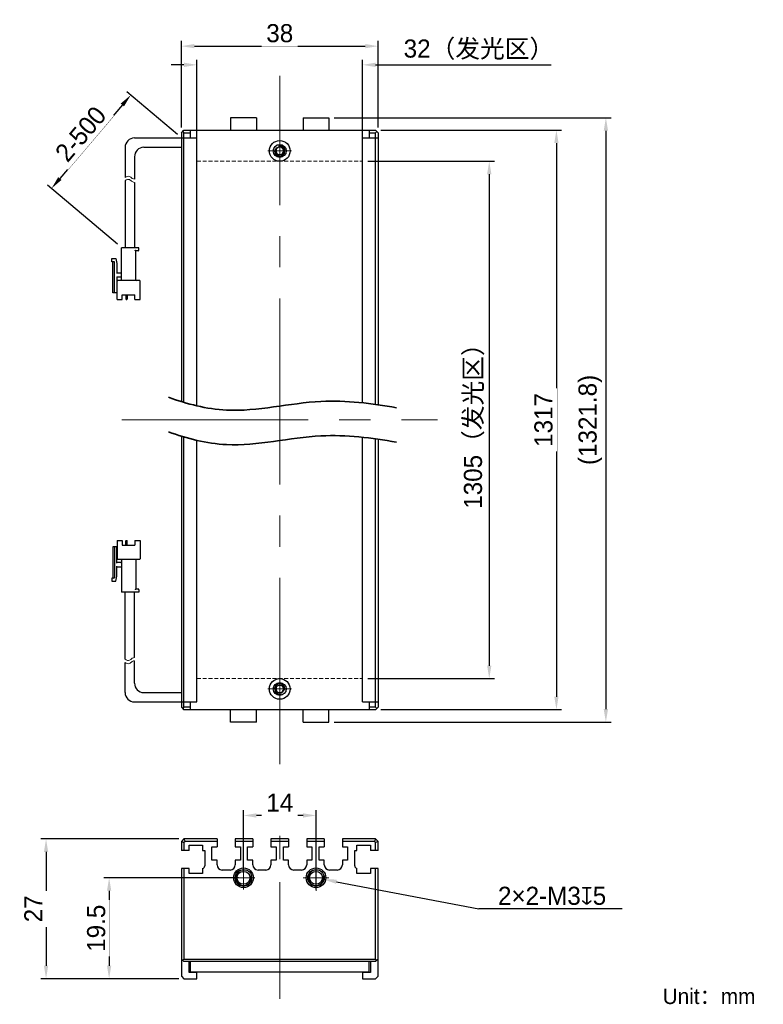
# Model space of a CAD drawing. Header units: inches. Extents: x -2784 to -2640, y -689 to -499.
import ezdxf

# ---------------------------------------------------------------- set-up
doc = ezdxf.new("R2010")
doc.units = ezdxf.units.IN
doc.header["$LTSCALE"] = 3
doc.header["$MEASUREMENT"] = 0
doc.header["$PDSIZE"] = -5
for name, pattern in [('CENTERX2', [4, 2.5, -0.5, 0.5, -0.5]), ('DASHED2', [0.375, 0.25, -0.125]), ('点画线', [18, 12, -2, 2, -2])]:
    doc.linetypes.add(name, pattern=pattern)
doc.layers.get('Defpoints').update_dxf_attribs({"lineweight": 18})
for name, color, linetype, lineweight in [('中心线', 1, 'CENTERX2', 20), ('中心线层', 1, '点画线', 18), ('尺寸线层', 3, 'Continuous', 18), ('明细栏文字', 6, 'Continuous', 18), ('粗实线', 7, 'Continuous', 30), ('粗实线层', 7, 'Continuous', 35), ('细实线', 7, 'Continuous', 15), ('虚线', 6, 'DASHED2', 18)]:
    doc.layers.add(name, color=color, linetype=linetype, lineweight=lineweight)
doc.styles.get("Standard").update_dxf_attribs({"font": '兰亭黑 GBK.TTF'})
doc.dimstyles.new('CST Standard', dxfattribs={"dimtxt": 3.5, "dimasz": 2.5, "dimexe": 1, "dimexo": 1, "dimgap": 0.6, "dimtad": 1, "dimtoh": 1, "dimdsep": 46, "dimtxsty": 'Standard', "dimcen": -2.5, "dimdle": 5, "dimclrd": 8, "dimclre": 8, "dimadec": 1, "dimazin": 2, "dimtfac": 1, "dimtofl": 0, "dimtmove": 0, "dimatfit": 0, "dimfxl": 1, "dimtolj": 1, "dimarcsym": 0})

# ---------------------------------------------------------------- blocks, each defined once
blk = doc.blocks.new('*D195')
at = {"layer": 'Defpoints', "color": 0}
for p in [(-2717.46, -526.5), (-2717.46, -626.5), (-2693, -626.5)]:
    blk.add_point(p, dxfattribs=at)
at = {"layer": '尺寸线层', "color": 8, "linetype": 'Continuous', "lineweight": -2, "ltscale": 3}
for p, q in [((-2716.46, -526.5), (-2692, -526.5)), ((-2693, -529), (-2693, -624)), ((-2716.46, -626.5), (-2692, -626.5))]:
    blk.add_line(p, q, dxfattribs=at)
at = {"layer": '尺寸线层', "color": 8}
for points in [[(-2692.58, -529), (-2693.41, -529), (-2693, -526.5)], [(-2693.41, -624), (-2692.58, -624), (-2693, -626.5)]]:
    blk.add_solid(points, dxfattribs=at)
at = {"layer": '尺寸线层', "color": 0, "ltscale": 3, "insert": (-2695.92, -576.53), "char_height": 3.5, "attachment_point": 5, "rotation": 90, "bg_fill": 3, "box_fill_scale": 1.25, "bg_fill_color": 9, "bg_fill_true_color": 13158600, "bg_fill_transparency": 0}
blk.add_mtext('\\A1;1305（发光区）', dxfattribs=at)
blk = doc.blocks.new('*D196')
at = {"layer": 'Defpoints', "color": 0}
for p in [(-2714.96, -520.5), (-2714.96, -632.5), (-2680.02, -632.5)]:
    blk.add_point(p, dxfattribs=at)
at = {"layer": '尺寸线层', "color": 8, "linetype": 'Continuous', "lineweight": -2, "ltscale": 3}
for p, q in [((-2713.96, -520.5), (-2679.02, -520.5)), ((-2680.02, -523), (-2680.02, -630)), ((-2713.96, -632.5), (-2679.02, -632.5))]:
    blk.add_line(p, q, dxfattribs=at)
at = {"layer": '尺寸线层', "color": 8}
for points in [[(-2679.61, -523), (-2680.44, -523), (-2680.02, -520.5)], [(-2680.44, -630), (-2679.61, -630), (-2680.02, -632.5)]]:
    blk.add_solid(points, dxfattribs=at)
at = {"layer": '尺寸线层', "color": 0, "ltscale": 3, "insert": (-2682.51, -576.5), "char_height": 3.5, "attachment_point": 5, "rotation": 90, "bg_fill": 3, "box_fill_scale": 1.25, "bg_fill_color": 9, "bg_fill_true_color": 13158600, "bg_fill_transparency": 0}
blk.add_mtext('\\A1;1317', dxfattribs=at)
blk = doc.blocks.new('*D197')
at = {"layer": 'Defpoints', "color": 0}
for p in [(-2717.46, -507.87), (-2749.46, -526.5), (-2717.46, -526.5)]:
    blk.add_point(p, dxfattribs=at)
at = {"layer": '尺寸线层', "color": 8, "linetype": 'Continuous', "lineweight": -2, "ltscale": 3}
for p, q in [((-2751.96, -507.87), (-2754.46, -507.87)), ((-2749.46, -525.5), (-2749.46, -506.87)), ((-2717.46, -525.5), (-2717.46, -506.87)), ((-2714.96, -507.87), (-2681.02, -507.87))]:
    blk.add_line(p, q, dxfattribs=at)
at = {"layer": '尺寸线层', "color": 8}
for points in [[(-2751.96, -508.29), (-2751.96, -507.45), (-2749.46, -507.87)], [(-2714.96, -507.45), (-2714.96, -508.29), (-2717.46, -507.87)]]:
    blk.add_solid(points, dxfattribs=at)
at = {"layer": '尺寸线层', "color": 0, "ltscale": 3, "insert": (-2694.99, -504.95), "char_height": 3.5, "attachment_point": 5, "bg_fill": 3, "box_fill_scale": 1.25, "bg_fill_color": 9, "bg_fill_true_color": 13158600, "bg_fill_transparency": 0}
blk.add_mtext('\\A1;32（发光区）', dxfattribs=at)
blk = doc.blocks.new('*D198')
at = {"layer": 'Defpoints', "color": 0}
for p in [(-2714.46, -504.26), (-2752.46, -521), (-2714.46, -521)]:
    blk.add_point(p, dxfattribs=at)
at = {"layer": '尺寸线层', "color": 8, "linetype": 'Continuous', "lineweight": -2, "ltscale": 3}
for p, q in [((-2752.46, -520), (-2752.46, -503.26)), ((-2749.96, -504.26), (-2716.96, -504.26)), ((-2714.46, -520), (-2714.46, -503.26))]:
    blk.add_line(p, q, dxfattribs=at)
at = {"layer": '尺寸线层', "color": 8}
for points in [[(-2749.96, -503.84), (-2749.96, -504.67), (-2752.46, -504.26)], [(-2716.96, -504.67), (-2716.96, -503.84), (-2714.46, -504.26)]]:
    blk.add_solid(points, dxfattribs=at)
at = {"layer": '尺寸线层', "color": 0, "ltscale": 3, "insert": (-2733.46, -501.77), "char_height": 3.5, "attachment_point": 5, "bg_fill": 3, "box_fill_scale": 1.25, "bg_fill_color": 9, "bg_fill_true_color": 13158600, "bg_fill_transparency": 0}
blk.add_mtext('\\A1;38', dxfattribs=at)
blk = doc.blocks.new('*D199')
at = {"layer": 'Defpoints', "color": 0}
for p in [(-2740.46, -652.95), (-2740.46, -665), (-2726.46, -665)]:
    blk.add_point(p, dxfattribs=at)
at = {"layer": '尺寸线层', "color": 8, "linetype": 'Continuous', "lineweight": -2, "ltscale": 3}
for p, q in [((-2740.46, -664), (-2740.46, -651.95)), ((-2726.46, -664), (-2726.46, -651.95)), ((-2728.96, -652.95), (-2737.96, -652.95))]:
    blk.add_line(p, q, dxfattribs=at)
at = {"layer": '尺寸线层', "color": 8}
for points in [[(-2737.96, -652.53), (-2737.96, -653.37), (-2740.46, -652.95)], [(-2728.96, -653.37), (-2728.96, -652.53), (-2726.46, -652.95)]]:
    blk.add_solid(points, dxfattribs=at)
at = {"layer": '尺寸线层', "color": 0, "ltscale": 3, "insert": (-2733.46, -650.49), "char_height": 3.5, "attachment_point": 5, "bg_fill": 3, "box_fill_scale": 1.25, "bg_fill_color": 9, "bg_fill_true_color": 13158600, "bg_fill_transparency": 0}
blk.add_mtext('\\A1;14', dxfattribs=at)
blk = doc.blocks.new('*D200')
at = {"layer": 'Defpoints', "color": 0}
for p in [(-2740.46, -665), (-2766.42, -684.5), (-2751.96, -684.5)]:
    blk.add_point(p, dxfattribs=at)
at = {"layer": '尺寸线层', "color": 8, "linetype": 'Continuous', "lineweight": -2, "ltscale": 3}
for p, q in [((-2741.46, -665), (-2767.42, -665)), ((-2766.42, -667.5), (-2766.42, -682)), ((-2752.96, -684.5), (-2767.42, -684.5))]:
    blk.add_line(p, q, dxfattribs=at)
at = {"layer": '尺寸线层', "color": 8}
for points in [[(-2766, -667.5), (-2766.83, -667.5), (-2766.42, -665)], [(-2766.83, -682), (-2766, -682), (-2766.42, -684.5)]]:
    blk.add_solid(points, dxfattribs=at)
at = {"layer": '尺寸线层', "color": 0, "ltscale": 3, "insert": (-2768.91, -674.75), "char_height": 3.5, "attachment_point": 5, "rotation": 90, "bg_fill": 3, "box_fill_scale": 1.25, "bg_fill_color": 9, "bg_fill_true_color": 13158600, "bg_fill_transparency": 0}
blk.add_mtext('\\A1;19.5', dxfattribs=at)
blk = doc.blocks.new('*D201')
at = {"layer": 'Defpoints', "color": 0}
for p in [(-2723.96, -518.1), (-2723.96, -634.9), (-2670.47, -634.9)]:
    blk.add_point(p, dxfattribs=at)
at = {"layer": '尺寸线层', "color": 8, "linetype": 'Continuous', "lineweight": -2, "ltscale": 3}
for p, q in [((-2722.96, -518.1), (-2669.47, -518.1)), ((-2670.47, -520.6), (-2670.47, -632.4)), ((-2722.96, -634.9), (-2669.47, -634.9))]:
    blk.add_line(p, q, dxfattribs=at)
at = {"layer": '尺寸线层', "color": 8}
for points in [[(-2670.05, -520.6), (-2670.89, -520.6), (-2670.47, -518.1)], [(-2670.89, -632.4), (-2670.05, -632.4), (-2670.47, -634.9)]]:
    blk.add_solid(points, dxfattribs=at)
at = {"layer": '尺寸线层', "color": 0, "ltscale": 3, "insert": (-2673.48, -576.5), "char_height": 3.5, "attachment_point": 5, "rotation": 90, "bg_fill": 3, "box_fill_scale": 1.25, "bg_fill_color": 9, "bg_fill_true_color": 13158600, "bg_fill_transparency": 0}
blk.add_mtext('\\A1;(1321.8)', dxfattribs=at)
blk = doc.blocks.new('*D202')
at = {"layer": 'Defpoints', "color": 0}
for p in [(-2727.94, -664.72), (-2724.99, -665.28)]:
    blk.add_point(p, dxfattribs=at)
at = {"layer": '尺寸线层', "color": 8, "linetype": 'Continuous', "ltscale": 3}
for p, q in [((-2726.46, -667.5), (-2726.46, -662.5)), ((-2728.96, -665), (-2723.96, -665))]:
    blk.add_line(p, q, dxfattribs=at)
at = {"layer": '尺寸线层', "color": 8, "linetype": 'Continuous', "lineweight": -2, "ltscale": 3}
blk.add_line((-2722.53, -665.75), (-2694.99, -671), dxfattribs=at)
at = {"layer": '尺寸线层', "color": 8}
blk.add_solid([(-2722.45, -665.34), (-2722.61, -666.16), (-2724.99, -665.28)], dxfattribs=at)
at = {"layer": '尺寸线层', "color": 0, "ltscale": 3, "insert": (-2680.86, -668.5), "char_height": 3.5, "attachment_point": 5, "bg_fill": 3, "box_fill_scale": 1.25, "bg_fill_color": 9, "bg_fill_true_color": 13158600, "bg_fill_transparency": 0}
blk.add_mtext('\\A1;\\A1;2×2-M3{\\fGDT|b1|i0|c0|p2;\\C7;x}5', dxfattribs=at)
at = {"layer": '尺寸线层', "color": 8, "linetype": 'Continuous', "lineweight": -2, "ltscale": 3}
blk.add_line((-2667.33, -671), (-2694.99, -671), dxfattribs=at)
blk = doc.blocks.new('*D203')
at = {"layer": 'Defpoints', "color": 0}
for p in [(-2751.96, -657.5), (-2778.6, -684.5), (-2751.96, -684.5)]:
    blk.add_point(p, dxfattribs=at)
at = {"layer": '尺寸线层', "color": 8, "linetype": 'Continuous', "lineweight": -2, "ltscale": 3}
for p, q in [((-2752.96, -657.5), (-2779.6, -657.5)), ((-2778.6, -660), (-2778.6, -682)), ((-2752.96, -684.5), (-2779.6, -684.5))]:
    blk.add_line(p, q, dxfattribs=at)
at = {"layer": '尺寸线层', "color": 8}
for points in [[(-2778.18, -660), (-2779.01, -660), (-2778.6, -657.5)], [(-2779.01, -682), (-2778.18, -682), (-2778.6, -684.5)]]:
    blk.add_solid(points, dxfattribs=at)
at = {"layer": '尺寸线层', "color": 0, "ltscale": 3, "insert": (-2781.06, -671), "char_height": 3.5, "attachment_point": 5, "rotation": 90, "bg_fill": 3, "box_fill_scale": 1.25, "bg_fill_color": 9, "bg_fill_true_color": 13158600, "bg_fill_transparency": 0}
blk.add_mtext('\\A1;27', dxfattribs=at)
blk = doc.blocks.new('*D204')
at = {"layer": 'Defpoints', "color": 0}
for p in [(-2752.46, -522), (-2777.55, -531.76), (-2764.05, -543.21)]:
    blk.add_point(p, dxfattribs=at)
at = {"layer": '尺寸线层', "color": 8, "linetype": 'Continuous', "lineweight": -2, "ltscale": 3}
for p, q in [((-2753.22, -521.36), (-2763.01, -513.06)), ((-2763.86, -515.62), (-2775.93, -529.85)), ((-2764.81, -542.56), (-2778.31, -531.11))]:
    blk.add_line(p, q, dxfattribs=at)
at = {"layer": '尺寸线层', "color": 8}
for points in [[(-2763.54, -515.89), (-2764.18, -515.35), (-2762.24, -513.71)], [(-2776.25, -529.58), (-2775.62, -530.12), (-2777.55, -531.76)]]:
    blk.add_solid(points, dxfattribs=at)
at = {"layer": '尺寸线层', "color": 0, "ltscale": 3, "insert": (-2771.9, -521.23), "char_height": 3.5, "attachment_point": 5, "rotation": 49.7021, "bg_fill": 3, "box_fill_scale": 1.25, "bg_fill_color": 9, "bg_fill_true_color": 13158600, "bg_fill_transparency": 0}
blk.add_mtext('\\A1;2-500', dxfattribs=at)

msp = doc.modelspace()

# ---------------------------------------------------------------- linework, layer by layer
at = {"layer": '中心线', "color": 0, "ltscale": 3}
msp.add_line((-2733.462, -688.37), (-2733.462, -654.703), dxfattribs=at)
at = {"layer": '中心线层', "color": 0}
for p, q in [((-2733.462, -643.004), (-2733.462, -510.004)), ((-2763.962, -576.504), (-2702.962, -576.504))]:
    msp.add_line(p, q, dxfattribs=at)
at = {"layer": '中心线层', "color": 0, "ltscale": 0.05}
for p, q in [((-2733.462, -526.787), (-2733.462, -522.222)), ((-2733.462, -630.787), (-2733.462, -626.222)), ((-2742.745, -665), (-2738.18, -665)), ((-2728.745, -665), (-2724.18, -665))]:
    msp.add_line(p, q, dxfattribs=at)
at = {"layer": '中心线层', "color": 0, "ltscale": 0.2}
for p, q in [((-2733.462, -526.787), (-2733.462, -523.054)), ((-2735.745, -524.504), (-2731.18, -524.504)), ((-2733.462, -630.787), (-2733.462, -627.054)), ((-2735.745, -628.504), (-2731.18, -628.504)), ((-2740.462, -662.718), (-2740.462, -667.283)), ((-2726.462, -662.718), (-2726.462, -667.283)), ((-2742.745, -665), (-2739.012, -665)), ((-2728.745, -665), (-2725.012, -665))]:
    msp.add_line(p, q, dxfattribs=at)
at = {"layer": '粗实线', "color": 0, "ltscale": 3}
for p, q in [((-2742.963, -518.104), (-2742.963, -520.504)), ((-2737.963, -518.104), (-2742.963, -518.104)), ((-2737.963, -518.104), (-2737.963, -520.504)), ((-2728.963, -518.104), (-2728.963, -520.504)), ((-2728.963, -518.104), (-2723.963, -518.104)), ((-2723.963, -518.104), (-2723.963, -520.504)), ((-2761.517, -522.004), (-2752.462, -522.004)), ((-2763.325, -523.812), (-2763.325, -529.639)), ((-2759.709, -523.812), (-2752.462, -523.812)), ((-2761.517, -525.621), (-2761.517, -529.968)), ((-2763.325, -530.257), (-2763.325, -543.21)), ((-2761.517, -530.587), (-2761.517, -543.21)), ((-2763.325, -622.751), (-2763.325, -609.798)), ((-2761.517, -622.422), (-2761.517, -609.798)), ((-2763.325, -629.196), (-2763.325, -623.37)), ((-2761.517, -627.388), (-2761.517, -623.04)), ((-2759.709, -629.196), (-2752.462, -629.196)), ((-2761.517, -631.004), (-2752.462, -631.004)), ((-2742.962, -634.904), (-2742.962, -632.504)), ((-2737.962, -634.904), (-2737.962, -632.504)), ((-2728.962, -634.904), (-2728.962, -632.504)), ((-2723.962, -634.904), (-2723.962, -632.504)), ((-2737.962, -634.904), (-2742.962, -634.904)), ((-2728.962, -634.904), (-2723.962, -634.904))]:
    msp.add_line(p, q, dxfattribs=at)
at = {"layer": '粗实线', "color": 0, "linetype": 'Continuous'}
for p, q in [((-2752.462, -521.004), (-2751.962, -520.504)), ((-2752.212, -520.754), (-2751.962, -521.004)), ((-2751.962, -520.504), (-2714.962, -520.504)), ((-2751.962, -521.004), (-2750.762, -521.004)), ((-2750.762, -520.504), (-2750.762, -522.004)), ((-2716.162, -520.504), (-2716.162, -522.004)), ((-2716.162, -521.004), (-2714.962, -521.004)), ((-2714.962, -520.504), (-2714.462, -521.004)), ((-2714.962, -521.004), (-2714.712, -520.754)), ((-2752.462, -522.004), (-2749.462, -522.004)), ((-2717.462, -522.004), (-2714.462, -522.004)), ((-2752.462, -579.652), (-2752.462, -632.004)), ((-2751.962, -632.004), (-2751.962, -579.806)), ((-2749.462, -631.004), (-2749.462, -580.489)), ((-2752.462, -631.004), (-2749.462, -631.004)), ((-2750.762, -631.004), (-2750.762, -632.504)), ((-2717.462, -631.004), (-2714.462, -631.004)), ((-2716.162, -631.004), (-2716.162, -632.504)), ((-2752.462, -632.004), (-2751.962, -632.504)), ((-2751.962, -632.004), (-2752.212, -632.254)), ((-2750.762, -632.004), (-2751.962, -632.004)), ((-2714.962, -632.504), (-2751.962, -632.504)), ((-2714.962, -632.004), (-2716.162, -632.004)), ((-2714.712, -632.254), (-2714.962, -632.004)), ((-2714.462, -632.004), (-2714.962, -632.504)), ((-2751.962, -657.5), (-2752.462, -658)), ((-2752.462, -658), (-2751.962, -658.208)), ((-2752.462, -658), (-2752.462, -659.7)), ((-2745.562, -657.5), (-2751.962, -657.5)), ((-2751.962, -657.5), (-2751.755, -658)), ((-2751.755, -658), (-2751.962, -658.208)), ((-2751.962, -658.208), (-2751.962, -659.7)), ((-2745.562, -658), (-2751.755, -658)), ((-2745.562, -657.5), (-2745.562, -659)), ((-2738.662, -657.5), (-2742.062, -657.5)), ((-2742.062, -657.5), (-2742.062, -659)), ((-2738.662, -658), (-2742.062, -658)), ((-2738.662, -657.5), (-2738.662, -659)), ((-2731.762, -657.5), (-2735.162, -657.5)), ((-2735.162, -657.5), (-2735.162, -659)), ((-2731.762, -658), (-2735.162, -658)), ((-2731.762, -657.5), (-2731.762, -659)), ((-2724.862, -657.5), (-2728.262, -657.5)), ((-2728.262, -657.5), (-2728.262, -659)), ((-2724.862, -658), (-2728.262, -658)), ((-2724.862, -657.5), (-2724.862, -659)), ((-2714.962, -657.5), (-2721.362, -657.5)), ((-2721.362, -657.5), (-2721.362, -659)), ((-2715.169, -658), (-2721.362, -658)), ((-2714.962, -657.5), (-2715.169, -658)), ((-2714.962, -658.208), (-2715.169, -658)), ((-2714.462, -658), (-2714.962, -657.5)), ((-2714.462, -658), (-2714.962, -658.208)), ((-2714.962, -659.7), (-2714.962, -658.208)), ((-2714.462, -659.7), (-2714.462, -658)), ((-2750.962, -659.7), (-2752.462, -659.7)), ((-2750.962, -658.7), (-2748.362, -658.7)), ((-2750.962, -659.7), (-2750.962, -658.7)), ((-2748.362, -658.7), (-2748.362, -659.7)), ((-2748.362, -659.7), (-2747.962, -659.7)), ((-2747.962, -659.7), (-2747.962, -662.711)), ((-2746.562, -659), (-2745.562, -659)), ((-2746.562, -661.6), (-2746.562, -659)), ((-2742.062, -659), (-2741.062, -659)), ((-2741.062, -659), (-2741.062, -661.6)), ((-2739.662, -659), (-2738.662, -659)), ((-2739.662, -661.6), (-2739.662, -659)), ((-2735.162, -659), (-2734.162, -659)), ((-2734.162, -659), (-2734.162, -661.6)), ((-2732.762, -659), (-2731.762, -659)), ((-2732.762, -661.6), (-2732.762, -659)), ((-2728.262, -659), (-2727.262, -659)), ((-2727.262, -659), (-2727.262, -661.6)), ((-2725.862, -659), (-2724.862, -659)), ((-2725.862, -661.6), (-2725.862, -659)), ((-2721.362, -659), (-2720.362, -659)), ((-2720.362, -659), (-2720.362, -661.6)), ((-2718.962, -662.711), (-2718.962, -659.7)), ((-2718.962, -659.7), (-2718.562, -659.7)), ((-2718.562, -659.7), (-2718.562, -658.7)), ((-2718.562, -658.7), (-2715.962, -658.7)), ((-2715.962, -658.7), (-2715.962, -659.7)), ((-2714.462, -659.7), (-2715.962, -659.7)), ((-2745.562, -661.6), (-2746.562, -661.6)), ((-2745.562, -662.5), (-2745.562, -661.6)), ((-2741.062, -661.6), (-2742.062, -661.6)), ((-2742.062, -661.6), (-2742.062, -662.5)), ((-2738.662, -661.6), (-2739.662, -661.6)), ((-2738.662, -662.5), (-2738.662, -661.6)), ((-2734.162, -661.6), (-2735.162, -661.6)), ((-2735.162, -661.6), (-2735.162, -662.5)), ((-2731.762, -661.6), (-2732.762, -661.6)), ((-2731.762, -662.5), (-2731.762, -661.6)), ((-2727.262, -661.6), (-2728.262, -661.6)), ((-2728.262, -661.6), (-2728.262, -662.5)), ((-2724.862, -661.6), (-2725.862, -661.6)), ((-2724.862, -662.5), (-2724.862, -661.6)), ((-2721.362, -661.6), (-2721.362, -662.5)), ((-2720.362, -661.6), (-2721.362, -661.6)), ((-2750.962, -663.2), (-2752.462, -663.2)), ((-2752.462, -663.2), (-2752.462, -684)), ((-2751.962, -663.2), (-2751.962, -680.7)), ((-2750.962, -664.2), (-2750.962, -663.2)), ((-2748.362, -663.2), (-2748.362, -664.2)), ((-2743.062, -663.5), (-2744.562, -663.5)), ((-2736.162, -663.5), (-2737.662, -663.5)), ((-2729.262, -663.5), (-2730.762, -663.5)), ((-2722.362, -663.5), (-2723.862, -663.5)), ((-2718.562, -664.2), (-2718.562, -663.2)), ((-2715.962, -663.2), (-2715.962, -664.2)), ((-2714.462, -663.2), (-2715.962, -663.2)), ((-2714.962, -680.7), (-2714.962, -663.2)), ((-2714.462, -684), (-2714.462, -663.2)), ((-2748.362, -664.2), (-2750.962, -664.2)), ((-2715.962, -664.2), (-2718.562, -664.2)), ((-2751.962, -681.2), (-2752.462, -680.7)), ((-2751.962, -680.7), (-2752.212, -680.95)), ((-2751.962, -680.7), (-2714.962, -680.7)), ((-2714.962, -681.2), (-2751.962, -681.2)), ((-2750.962, -683.3), (-2750.962, -681.198)), ((-2750.762, -681.2), (-2750.762, -683.2)), ((-2716.162, -683.2), (-2716.162, -681.2)), ((-2715.962, -681.2), (-2715.962, -683.3)), ((-2714.462, -680.7), (-2714.962, -681.2)), ((-2714.962, -680.7), (-2714.712, -680.95)), ((-2750.762, -683.2), (-2716.162, -683.2)), ((-2752.462, -684), (-2751.962, -684.5)), ((-2751.962, -684.5), (-2749.462, -684.5)), ((-2749.462, -683.3), (-2750.962, -683.3)), ((-2749.462, -684.5), (-2749.462, -683.3)), ((-2717.462, -683.3), (-2717.462, -684.5)), ((-2715.962, -683.3), (-2717.462, -683.3)), ((-2717.462, -684.5), (-2714.962, -684.5)), ((-2714.962, -684.5), (-2714.462, -684))]:
    msp.add_line(p, q, dxfattribs=at)
at = {"layer": '粗实线', "color": 0}
for p, q in [((-2764.049, -549.419), (-2764.049, -543.21)), ((-2760.673, -543.21), (-2764.049, -543.21)), ((-2761.276, -549.419), (-2761.276, -543.813)), ((-2760.794, -543.813), (-2761.276, -543.813)), ((-2760.673, -543.692), (-2760.673, -543.21)), ((-2765.917, -545.923), (-2765.917, -545.32)), ((-2765.917, -545.32), (-2765.134, -545.32)), ((-2765.495, -545.923), (-2765.917, -545.923)), ((-2765.676, -551.95), (-2765.676, -545.923)), ((-2765.375, -551.95), (-2765.375, -546.043)), ((-2765.134, -545.32), (-2764.953, -546.284)), ((-2764.953, -546.284), (-2764.953, -548.213)), ((-2764.953, -548.093), (-2764.169, -548.093)), ((-2764.953, -548.816), (-2764.953, -551.95)), ((-2764.169, -548.936), (-2764.953, -548.936)), ((-2764.893, -553.216), (-2764.893, -549.66)), ((-2760.553, -549.539), (-2764.772, -549.539)), ((-2760.432, -553.216), (-2760.432, -549.66)), ((-2764.953, -551.227), (-2764.893, -551.227)), ((-2764.893, -551.95), (-2765.676, -551.95)), ((-2764.893, -553.216), (-2763.868, -553.216)), ((-2763.868, -552.312), (-2761.457, -552.312)), ((-2763.868, -553.216), (-2763.868, -552.312)), ((-2763.175, -552.312), (-2763.175, -553.144)), ((-2763.114, -553.204), (-2763.024, -553.204)), ((-2762.963, -552.312), (-2762.963, -553.144)), ((-2761.457, -553.216), (-2761.457, -552.312)), ((-2761.457, -553.216), (-2760.432, -553.216)), ((-2764.893, -601.058), (-2765.676, -601.058)), ((-2765.676, -601.058), (-2765.676, -607.086)), ((-2765.375, -601.058), (-2765.375, -606.965)), ((-2764.953, -604.193), (-2764.953, -601.058)), ((-2764.893, -599.792), (-2763.868, -599.792)), ((-2764.893, -599.792), (-2764.893, -603.349)), ((-2763.868, -599.792), (-2763.868, -600.697)), ((-2763.868, -600.697), (-2761.457, -600.697)), ((-2763.175, -600.697), (-2763.175, -599.865)), ((-2763.114, -599.804), (-2763.024, -599.804)), ((-2762.963, -600.697), (-2762.963, -599.865)), ((-2761.457, -599.792), (-2760.432, -599.792)), ((-2761.457, -599.792), (-2761.457, -600.697)), ((-2760.432, -599.792), (-2760.432, -603.349)), ((-2764.953, -601.782), (-2764.893, -601.782)), ((-2764.169, -604.072), (-2764.953, -604.072)), ((-2764.953, -606.724), (-2764.953, -604.795)), ((-2764.953, -604.916), (-2764.169, -604.916)), ((-2760.553, -603.469), (-2764.772, -603.469)), ((-2764.049, -603.59), (-2764.049, -609.798)), ((-2761.276, -603.59), (-2761.276, -609.195)), ((-2765.134, -607.689), (-2764.953, -606.724)), ((-2765.917, -607.086), (-2765.917, -607.689)), ((-2765.495, -607.086), (-2765.917, -607.086)), ((-2765.917, -607.689), (-2765.134, -607.689)), ((-2760.673, -609.798), (-2764.049, -609.798)), ((-2760.794, -609.195), (-2761.276, -609.195)), ((-2760.673, -609.316), (-2760.673, -609.798))]:
    msp.add_line(p, q, dxfattribs=at)
at = {"layer": '粗实线', "color": 0, "ltscale": 3}
for centre in [(-2733.462, -524.504), (-2733.463, -628.504)]:
    msp.add_circle(centre, 2, dxfattribs=at)
at = {"layer": '粗实线', "color": 0, "linetype": 'Continuous'}
for centre, radius in [((-2733.462, -524.504), 1.25), ((-2733.462, -524.504), 0.8), ((-2733.462, -628.504), 1.25), ((-2733.462, -628.504), 0.8), ((-2740.462, -665), 1.9), ((-2740.462, -665), 1.6), ((-2740.462, -665), 1.25), ((-2726.462, -665), 1.9), ((-2726.462, -665), 1.6), ((-2726.462, -665), 1.25)]:
    msp.add_circle(centre, radius, dxfattribs=at)
at = {"layer": '粗实线', "color": 0, "ltscale": 3}
for centre, start, end in [((-2761.517, -523.812), 90, 180), ((-2759.709, -525.621), 90, 180), ((-2759.709, -627.388), 180, 270), ((-2761.517, -629.196), 180, 270)]:
    msp.add_arc(centre, 1.808, start, end, dxfattribs=at)
at = {"layer": '粗实线', "color": 0, "linetype": 'Continuous'}
for centre, radius, start, end in [((-2733.462, -524.504), 1, 165, 105), ((-2733.462, -524.504), 0.733, 25.93215, 154.21767), ((-2733.462, -524.504), 0.733, 205.78233, 334.06785), ((-2733.462, -628.504), 1, 345, 285), ((-2733.463, -628.504), 0.733, 25.78233, 154.06785), ((-2733.463, -628.504), 0.733, 205.93215, 334.21767), ((-2748.462, -662.711), 0.5, 281.53696, 0), ((-2744.562, -662.5), 1, 180, 270), ((-2743.062, -662.5), 1, 270, 0), ((-2740.462, -665), 1.5, 75, 15), ((-2737.662, -662.5), 1, 180, 270), ((-2736.162, -662.5), 1, 270, 0), ((-2730.762, -662.5), 1, 180, 270), ((-2729.262, -662.5), 1, 270, 0), ((-2726.462, -665), 1.5, 75, 15), ((-2723.862, -662.5), 1, 180, 270), ((-2722.362, -662.5), 1, 270, 0), ((-2718.462, -662.711), 0.5, 180, 258.46304)]:
    msp.add_arc(centre, radius, start, end, dxfattribs=at)
at = {"layer": '粗实线', "color": 0}
for centre, radius, start, end in [((-2760.794, -543.692), 0.121, 270, 0), ((-2765.495, -546.043), 0.121, 0, 90), ((-2764.169, -547.972), 0.121, 270, 0), ((-2764.772, -549.66), 0.121, 90, 180), ((-2764.169, -549.057), 0.121, 0, 90), ((-2764.169, -549.419), 0.121, 270, 0), ((-2761.155, -549.419), 0.121, 180, 270), ((-2760.553, -549.66), 0.121, 0, 90), ((-2763.114, -553.144), 0.0603, 180, 270), ((-2763.024, -553.144), 0.0603, 270, 0), ((-2763.114, -599.865), 0.0603, 90, 180), ((-2763.024, -599.865), 0.0603, 0, 90), ((-2764.772, -603.349), 0.121, 180, 270), ((-2764.169, -603.59), 0.121, 0, 90), ((-2764.169, -603.951), 0.121, 270, 0), ((-2764.169, -605.036), 0.121, 0, 90), ((-2761.155, -603.59), 0.121, 90, 180), ((-2760.553, -603.349), 0.121, 270, 0), ((-2765.495, -606.965), 0.121, 270, 0), ((-2760.794, -609.316), 0.121, 0, 90)]:
    msp.add_arc(centre, radius, start, end, dxfattribs=at)
at = {"layer": '粗实线', "color": 0, "linetype": 'Continuous'}
for points, knots in [([(-2734.122, -524.185), (-2734.146, -524.234), (-2734.178, -524.34), (-2734.188, -524.45), (-2734.188, -524.504)], [0, 0, 0, 0, 665.5560016, 1331.7495763, 1331.7495763, 1331.7495763, 1331.7495763]), ([(-2734.188, -524.504), (-2734.188, -524.559), (-2734.178, -524.668), (-2734.146, -524.774), (-2734.122, -524.823)], [0, 0, 0, 0, 665.2357912, 1329.8444561, 1329.8444561, 1329.8444561, 1329.8444561]), ([(-2732.736, -524.504), (-2732.736, -524.449), (-2732.746, -524.339), (-2732.778, -524.233), (-2732.802, -524.183)], [0, 0, 0, 0, 665.7793384, 1330.9170292, 1330.9170292, 1330.9170292, 1330.9170292]), ([(-2732.802, -524.825), (-2732.778, -524.776), (-2732.746, -524.669), (-2732.736, -524.559), (-2732.736, -524.504)], [0, 0, 0, 0, 664.1780352, 1329.0067624, 1329.0067624, 1329.0067624, 1329.0067624]), ([(-2734.122, -628.183), (-2734.146, -628.233), (-2734.179, -628.339), (-2734.189, -628.449), (-2734.189, -628.504)], [0, 0, 0, 0, 393.6655097, 787.7166917, 787.7166917, 787.7166917, 787.7166917]), ([(-2734.189, -628.504), (-2734.189, -628.559), (-2734.179, -628.669), (-2734.146, -628.776), (-2734.122, -628.825)], [0, 0, 0, 0, 393.2896092, 786.2001839, 786.2001839, 786.2001839, 786.2001839]), ([(-2732.736, -628.504), (-2732.736, -628.45), (-2732.746, -628.34), (-2732.778, -628.234), (-2732.802, -628.185)], [0, 0, 0, 0, 395.2476467, 790.1226885, 790.1226885, 790.1226885, 790.1226885]), ([(-2732.802, -628.823), (-2732.778, -628.774), (-2732.746, -628.668), (-2732.736, -628.559), (-2732.736, -628.504)], [0, 0, 0, 0, 394.1267288, 788.6310134, 788.6310134, 788.6310134, 788.6310134])]:
    msp.add_open_spline(points, degree=3, knots=knots, dxfattribs=at)
at = {"layer": '粗实线', "color": 0}
for points, knots in [([(-2761.276, -543.813), (-2761.278, -543.811), (-2761.283, -543.806), (-2761.295, -543.794), (-2761.311, -543.778), (-2761.33, -543.759), (-2761.352, -543.737), (-2761.374, -543.715), (-2761.389, -543.7), (-2761.397, -543.692)], [0, 0, 0, 0, 141.7701803, 502.3338954, 1003.6069059, 1594.8306055, 2240.5709462, 2911.0989958, 3576.8988967, 3576.8988967, 3576.8988967, 3576.8988967]), ([(-2761.276, -609.195), (-2761.278, -609.197), (-2761.283, -609.203), (-2761.295, -609.214), (-2761.311, -609.23), (-2761.33, -609.25), (-2761.352, -609.271), (-2761.374, -609.293), (-2761.389, -609.308), (-2761.397, -609.316)], [0, 0, 0, 0, 99.1097256, 351.1752219, 701.6087926, 1114.9257434, 1566.3545828, 2035.1121936, 2500.5644158, 2500.5644158, 2500.5644158, 2500.5644158])]:
    msp.add_open_spline(points, degree=3, knots=knots, dxfattribs=at)
at = {"layer": '细实线', "color": 0, "ltscale": 3}
for points, knots in [([(-2761.517, -529.968), (-2761.661, -529.946), (-2761.992, -529.826), (-2762.561, -529.251), (-2763.037, -529.433), (-2763.325, -529.639)], [0, 0, 0, 0, 405.6564758, 955.7258221, 1762.7192391, 1762.7192391, 1762.7192391, 1762.7192391]), ([(-2761.517, -530.587), (-2761.661, -530.565), (-2761.992, -530.445), (-2762.561, -529.869), (-2763.037, -530.051), (-2763.325, -530.257)], [0, 0, 0, 0, 404.540472, 953.0965193, 1757.8698121, 1757.8698121, 1757.8698121, 1757.8698121]), ([(-2761.517, -622.422), (-2761.661, -622.444), (-2761.992, -622.564), (-2762.561, -623.139), (-2763.037, -622.957), (-2763.325, -622.751)], [0, 0, 0, 0, 244.252694, 575.4588443, 1061.3633667, 1061.3633667, 1061.3633667, 1061.3633667]), ([(-2761.517, -623.04), (-2761.661, -623.062), (-2761.992, -623.182), (-2762.561, -623.757), (-2763.037, -623.576), (-2763.325, -623.37)], [0, 0, 0, 0, 243.2538985, 573.1056842, 1057.0232511, 1057.0232511, 1057.0232511, 1057.0232511])]:
    msp.add_open_spline(points, degree=3, knots=knots, dxfattribs=at)
at = {"layer": '虚线', "color": 0}
for p, q in [((-2749.462, -526.504), (-2717.462, -526.504)), ((-2749.462, -626.504), (-2717.462, -626.504))]:
    msp.add_line(p, q, dxfattribs=at)

# ---------------------------------------------------------------- texts
at = {"layer": '明细栏文字', "color": 0, "ltscale": 3, "insert": (-2659.505, -686.398), "char_height": 3, "width": 32.50612, "attachment_point": 1}
msp.add_mtext('{\\C0;Unit：mm}', dxfattribs=at)

# ---------------------------------------------------------------- next in the draw order: dimensions: what is measured, and where the dimension line sits
at = {"layer": '尺寸线层', "color": 0, "ltscale": 3}
dim = msp.add_linear_dim(base=(-2692.997, -626.504), p1=(-2717.462, -526.504), p2=(-2717.462, -626.504), angle=270, text='1305（发光区）', dimstyle='CST Standard', override={"dimscale": 1, "dimpost": '（发光区）', "dimsah": 1, "dimtfill": 1}, dxfattribs=at)
dim.commit()
dim.dimension.update_dxf_attribs({"geometry": '*D195', "text_midpoint": (-2692.997, -576.527), "dimtype": 160})
dim = msp.add_linear_dim(base=(-2740.462, -652.949), p1=(-2726.462, -665), p2=(-2740.462, -665), dimstyle='CST Standard', override={"dimscale": 1, "dimsah": 1, "dimtfill": 1, "dimtzin": 8}, dxfattribs=at)
dim.commit()
dim.dimension.update_dxf_attribs({"geometry": '*D199', "text_midpoint": (-2733.462, -650.489)})

# ---------------------------------------------------------------- next in the draw order: dimensions: what is measured, and where the dimension line sits
dim = msp.add_linear_dim(base=(-2680.024, -632.504), p1=(-2714.962, -520.504), p2=(-2714.962, -632.504), angle=270, text='1317', dimstyle='CST Standard', override={"dimscale": 1, "dimsah": 1, "dimtfill": 1}, dxfattribs=at)
dim.commit()
dim.dimension.update_dxf_attribs({"geometry": '*D196', "text_midpoint": (-2682.512, -576.504)})
dim = msp.add_diameter_dim_2p(p1=(-2727.936, -664.72), p2=(-2724.989, -665.281), text='\\A1;2×2-M3{\\fGDT|b1|i0|c0|p2;\\C7;x}5', dimstyle='CST Standard', override={"dimscale": 1, "dimpost": '2×2-M<>深5\\X(端板螺丝可根据需要拆装)', "dimtxsty": 'Standard', "dimsah": 1, "dimtfill": 1, "dimtzin": 8}, dxfattribs=at)
dim.commit()
dim.dimension.update_dxf_attribs({"geometry": '*D202', "text_midpoint": (-2694.991, -671), "dimtype": 163})
dim = msp.add_linear_dim(base=(-2766.417, -684.5), p1=(-2740.462, -665), p2=(-2751.962, -684.5), angle=270, dimstyle='CST Standard', override={"dimscale": 1, "dimsah": 1, "dimtfill": 1, "dimtzin": 8}, dxfattribs=at)
dim.commit()
dim.dimension.update_dxf_attribs({"geometry": '*D200', "text_midpoint": (-2768.914, -674.75)})

# ---------------------------------------------------------------- next in the draw order: dimensions: what is measured, and where the dimension line sits
dim = msp.add_linear_dim(base=(-2717.462, -507.869), p1=(-2749.462, -526.504), p2=(-2717.462, -526.504), dimstyle='CST Standard', override={"dimscale": 1, "dimpost": '（发光区）', "dimsah": 1, "dimtfill": 1, "dimtzin": 8}, dxfattribs=at)
dim.commit()
dim.dimension.update_dxf_attribs({"geometry": '*D197', "text_midpoint": (-2694.991, -507.869), "dimtype": 160})
dim = msp.add_linear_dim(base=(-2778.596, -684.5), p1=(-2751.962, -657.5), p2=(-2751.962, -684.5), angle=270, dimstyle='CST Standard', override={"dimscale": 1, "dimsah": 1, "dimtfill": 1, "dimtzin": 8}, dxfattribs=at)
dim.commit()
dim.dimension.update_dxf_attribs({"geometry": '*D203', "text_midpoint": (-2781.065, -671)})

# ---------------------------------------------------------------- next in the draw order: linework, layer by layer
at = {"layer": '粗实线', "color": 0, "linetype": 'Continuous'}
msp.add_line((-2749.462, -573.816), (-2749.462, -522.004), dxfattribs=at)

# ---------------------------------------------------------------- next in the draw order: dimensions: what is measured, and where the dimension line sits
at = {"layer": '尺寸线层', "color": 0, "ltscale": 3}
dim = msp.add_linear_dim(base=(-2714.462, -504.255), p1=(-2752.462, -521.004), p2=(-2714.462, -521.004), dimstyle='CST Standard', override={"dimscale": 1, "dimsah": 1, "dimtfill": 1, "dimtzin": 8}, dxfattribs=at)
dim.commit()
dim.dimension.update_dxf_attribs({"geometry": '*D198', "text_midpoint": (-2733.462, -501.768)})

# ---------------------------------------------------------------- next in the draw order: dimensions: what is measured, and where the dimension line sits
dim = msp.add_linear_dim(base=(-2777.55, -531.761), p1=(-2752.462, -522.004), p2=(-2764.049, -543.21), angle=229.70206, text='2-500', dimstyle='CST Standard', override={"dimscale": 1, "dimsah": 1, "dimtfill": 1, "dimtzin": 0}, dxfattribs=at)
dim.commit()
dim.dimension.update_dxf_attribs({"geometry": '*D204', "text_midpoint": (-2769.992, -522.847), "dimtype": 160})
dim = msp.add_linear_dim(base=(-2670.47, -634.904), p1=(-2723.963, -518.104), p2=(-2723.962, -634.904), angle=270, text='(1321.8)', dimstyle='CST Standard', override={"dimscale": 1, "dimpost": '(<>)', "dimsah": 1, "dimtfill": 1}, dxfattribs=at)
dim.commit()
dim.dimension.update_dxf_attribs({"geometry": '*D201', "text_midpoint": (-2673.48, -576.504)})

# ---------------------------------------------------------------- next in the draw order: linework, layer by layer
at = {"layer": '粗实线', "color": 0, "linetype": 'Continuous'}
for p, q in [((-2752.462, -521.004), (-2752.462, -572.979)), ((-2751.962, -573.133), (-2751.962, -521.004)), ((-2714.962, -573.471), (-2714.962, -521.004)), ((-2714.462, -521.004), (-2714.462, -573.545)), ((-2717.462, -573.142), (-2717.462, -522.004)), ((-2717.462, -631.004), (-2717.462, -579.815)), ((-2714.962, -632.004), (-2714.962, -580.144)), ((-2714.462, -580.218), (-2714.462, -632.004))]:
    msp.add_line(p, q, dxfattribs=at)
at = {"layer": '粗实线层', "color": 0}
for points, knots in [([(-2754.973, -572.132), (-2751.374, -573.424), (-2741.489, -575.957), (-2726.759, -571.895), (-2715.701, -573.291), (-2710.887, -574.135)], [0, 0, 0, 0, 350.7099156, 911.6442323, 1360.0162507, 1360.0162507, 1360.0162507, 1360.0162507]), ([(-2754.973, -578.805), (-2751.374, -580.097), (-2741.489, -582.629), (-2726.759, -578.567), (-2715.701, -579.964), (-2710.887, -580.808)], [0, 0, 0, 0, 338.4314695, 879.7273288, 1312.4017253, 1312.4017253, 1312.4017253, 1312.4017253])]:
    msp.add_open_spline(points, degree=3, knots=knots, dxfattribs=at)

doc.saveas('drawing.dxf')
